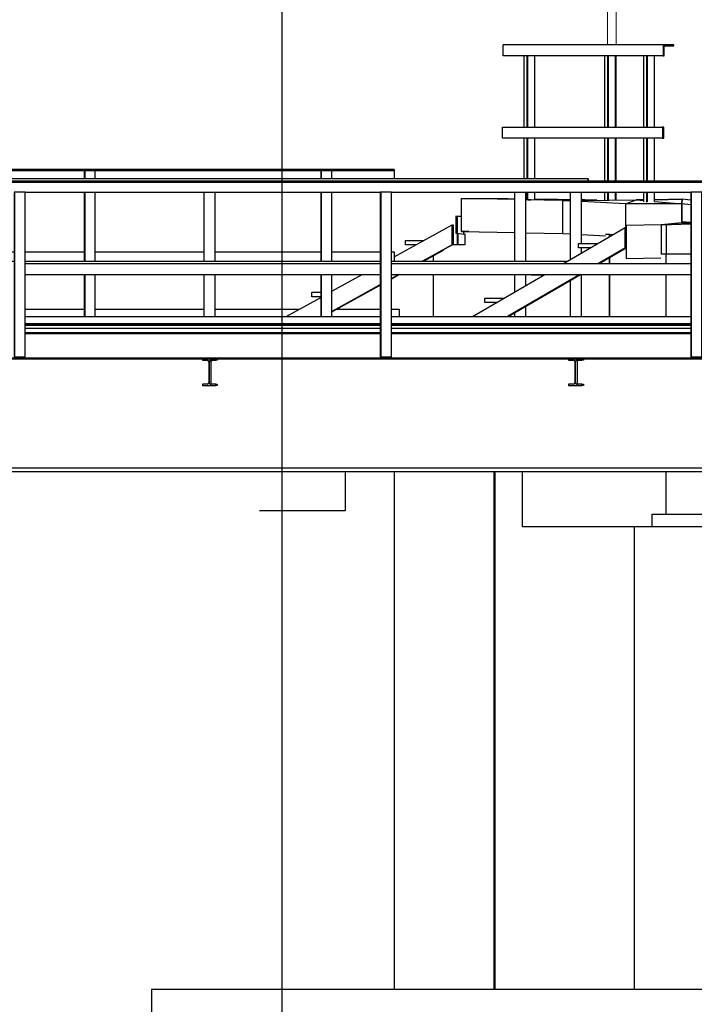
# Model space of a CAD drawing. Extents: x -805 to 3526, y -961 to 1039.
# Tile 106 of 256: x 283.84 to 288.45, y 31.98 to 38.7. Entities that reach past the tile are written whole.
import ezdxf

# ---------------------------------------------------------------- set-up
doc = ezdxf.new("R2010")
doc.units = 0
doc.linetypes.add('AUSGEZOGEN', pattern=[2, 1, 1])
doc.layers.get('0').update_dxf_attribs({"color": 251})
for name, color, linetype, lineweight in [('P-HP-Dorsten 2022 - Ansicht$0$IFCOUT_Oberbau_IFC_RVT-1-Schnitt 8$0$A-GENM', 13, 'Continuous', 9), ('P-HP-Dorsten 2022 - Ansicht$0$VE22-087 - Bf_Dorsten-Hervest ModellRevit2021_rvt-1-Schnitt 8$0$A-FLOR', 192, 'Continuous', 9), ('P-HP-Dorsten 2022 - Ansicht$0$VE22-087 - Bf_Dorsten-Hervest ModellRevit2021_rvt-1-Schnitt 8$0$A-FLOR-HRAL', 11, 'Continuous', 9), ('P-HP-Dorsten 2022 - Ansicht$0$VE22-087 - Bf_Dorsten-Hervest ModellRevit2021_rvt-1-Schnitt 8$0$A-GENM', 13, 'Continuous', 9), ('P-HP-Dorsten 2022 - Ansicht$0$VE22-087 - Bf_Dorsten-Hervest ModellRevit2021_rvt-1-Schnitt 8$0$A-WALL', 113, 'Continuous', 9), ('P-HP-Dorsten 2022 - Ansicht$0$VE22-087 - Bf_Dorsten-Hervest ModellRevit2021_rvt-1-Schnitt 8$0$S-BEAM', 12, 'Continuous', 9), ('P-HP-Dorsten 2022 - Ansicht$0$VE22-087 - Bf_Dorsten-Hervest ModellRevit2021_rvt-1-Schnitt 8$0$S-STRS', 31, 'Continuous', 9), ('TTK-B-Bestand', 252, 'Continuous', 35), ('TTK-P-Treppe oben', 12, 'Continuous', 25), ('TTK-P-Treppe unten', 12, 'Continuous', 25)]:
    doc.layers.add(name, color=color, linetype=linetype, lineweight=lineweight)
for name, color, linetype in [('TTK-P-Bahnsteig', 12, 'Continuous'), ('TTK-P-TEXT', 12, 'AUSGEZOGEN'), ('TTK-P-Verm-ProVI', 112, 'Continuous')]:
    doc.layers.add(name, color=color, linetype=linetype)
doc.styles.add('AKG DIN 6776', font='AKG_DIN67.TTF')
doc.dimstyles.new('TTK$6', dxfattribs={"dimtxt": 2.5, "dimasz": 2.5, "dimexe": 3.5, "dimexo": 0.1, "dimgap": 1, "dimtad": 1, "dimzin": 0, "dimtxsty": 'AKG DIN 6776', "dimblk": 'OBLIQUE', "dimcen": -0.09, "dimdle": 3, "dimse1": 1, "dimse2": 1, "dimclrd": 256, "dimclre": 256, "dimclrt": 256, "dimadec": 3, "dimazin": 0, "dimtfac": 1, "dimtofl": 0, "dimtmove": 0, "dimatfit": 3, "dimldrblk": 'OBLIQUE', "dimfxl": 7, "dimfxlon": 1, "dimtolj": 1, "dimtzin": 0, "dimlwd": -1, "dimlwe": -1, "dimarcsym": 0})

# ---------------------------------------------------------------- blocks, each defined once
blk = doc.blocks.new('*D549')
at = {"layer": 'DEFPOINTS', "color": 0}
for p in [(1594.653, 36.7397), (1594.3062, 36.5752), (8.2233, 0)]:
    blk.add_point(p, dxfattribs=at)
at = {"layer": 'TTK-B-Bestand', "insert": (1594.1093, 36.9835), "char_height": 0.25, "attachment_point": 5, "style": 'AKG DIN 6776'}
blk.add_mtext('\\A1;36,588', dxfattribs=at)
blk = doc.blocks.new('_OBLIQUE')
at = {"color": 0, "linetype": 'ByBlock'}
blk.add_line((-0.5, -0.5), (0.5, 0.5), dxfattribs=at)
blk = doc.blocks.new('*D548')
at = {"layer": 'DEFPOINTS', "color": 0}
for p in [(1585.5366, 36.7706), (1585.0459, 36.614), (-0.8681, 0.0309)]:
    blk.add_point(p, dxfattribs=at)
at = {"layer": 'TTK-B-Bestand', "insert": (1585.0178, 37.0144), "char_height": 0.25, "attachment_point": 5, "style": 'AKG DIN 6776'}
blk.add_mtext('\\A1;36,621', dxfattribs=at)
blk = doc.blocks.new('*D547')
at = {"layer": 'DEFPOINTS', "color": 0}
for p in [(1244.5951, 35.6713), (1244.1853, 35.5313), (0, 0)]:
    blk.add_point(p, dxfattribs=at)
at = {"layer": 'TTK-P-Treppe unten', "insert": (1244.1389, 35.9152), "char_height": 0.25, "attachment_point": 5, "style": 'AKG DIN 6776', "bg_fill": 3, "box_fill_scale": 1.1, "bg_fill_color": 256, "bg_fill_true_color": 13158600, "bg_fill_transparency": 0}
blk.add_mtext('\\A1;35,53', dxfattribs=at)
blk = doc.blocks.new('*D546')
at = {"layer": 'DEFPOINTS', "color": 0}
for p in [(1248.9571, 37.4519), (1249.0816, 37.3335), (0, 0)]:
    blk.add_point(p, dxfattribs=at)
at = {"layer": 'TTK-P-Treppe unten', "insert": (1249.4133, 37.6958), "char_height": 0.25, "attachment_point": 5, "style": 'AKG DIN 6776'}
blk.add_mtext('\\A1;37,33', dxfattribs=at)
blk = doc.blocks.new('*D545')
at = {"layer": 'DEFPOINTS', "color": 0}
for p in [(1259.6018, 37.4765), (1259.6991, 37.3874), (0.198, 0.0396)]:
    blk.add_point(p, dxfattribs=at)
at = {"layer": 'TTK-P-Treppe unten', "insert": (1259.1455, 37.7204), "char_height": 0.25, "attachment_point": 5, "style": 'AKG DIN 6776'}
blk.add_mtext('\\A1;37,35', dxfattribs=at)
blk = doc.blocks.new('*D543')
at = {"layer": 'DEFPOINTS', "color": 0}
for p in [(859.6449, 36.5698), (860.128, 36.5698), (-0.7156, 0.0247)]:
    blk.add_point(p, dxfattribs=at)
at = {"layer": 'TTK-P-TEXT', "insert": (860.5843, 36.8136), "char_height": 0.25, "attachment_point": 5, "style": 'AKG DIN 6776'}
blk.add_mtext('\\A1;36,55', dxfattribs=at)
blk = doc.blocks.new('*D541')
at = {"layer": 'DEFPOINTS', "color": 0}
for p in [(868.7985, 36.6417), (869.2816, 36.6417), (8.438, 0.0966)]:
    blk.add_point(p, dxfattribs=at)
at = {"layer": 'TTK-B-Bestand', "insert": (869.7378, 36.8855), "char_height": 0.25, "attachment_point": 5, "style": 'AKG DIN 6776'}
blk.add_mtext('\\A1;36,55', dxfattribs=at)
blk = doc.blocks.new('*D540')
at = {"layer": 'DEFPOINTS', "color": 0}
for p in [(1239.4124, 37.4656), (1239.2481, 37.3256), (-4.9372, 1.7943)]:
    blk.add_point(p, dxfattribs=at)
at = {"layer": 'TTK-P-Treppe unten', "insert": (1238.8681, 37.7095), "char_height": 0.25, "attachment_point": 5, "style": 'AKG DIN 6776', "bg_fill": 3, "box_fill_scale": 1.1, "bg_fill_color": 256, "bg_fill_true_color": 13158600, "bg_fill_transparency": 0}
blk.add_mtext('\\A1;37,329', dxfattribs=at)
blk = doc.blocks.new('*D539')
at = {"layer": 'DEFPOINTS', "color": 0}
for p in [(303.4751, 35.7451), (303.9213, 35.7444), (0, 0)]:
    blk.add_point(p, dxfattribs=at)
at = {"layer": 'TTK-P-Treppe oben', "insert": (304.3775, 35.9883), "char_height": 0.25, "attachment_point": 5, "style": 'AKG DIN 6776'}
blk.add_mtext('\\A1;35,75', dxfattribs=at)
blk = doc.blocks.new('*D538')
at = {"layer": 'DEFPOINTS', "color": 0}
for p in [(1076.6395, 36.011), (1076.7895, 35.997), (0, 0)]:
    blk.add_point(p, dxfattribs=at)
at = {"layer": 'TTK-P-Treppe oben', "insert": (1076.1833, 36.2548), "char_height": 0.25, "attachment_point": 5, "style": 'AKG DIN 6776'}
blk.add_mtext('\\A1;36,00', dxfattribs=at)
blk = doc.blocks.new('P-HP-Dorsten 2022 - Ansicht$0$VE22-087 - Bf_Dorsten-Hervest ModellRevit2021_rvt-1-Schnitt 8$0$Metall-Kasten_variabel - Kasten-14655593-Schnitt 8')
at = {"layer": 'P-HP-Dorsten 2022 - Ansicht$0$VE22-087 - Bf_Dorsten-Hervest ModellRevit2021_rvt-1-Schnitt 8$0$A-GENM', "color": 250, "lineweight": 25}
for p, q in [((-52035.5, 32080.3), (-45552, 32080.3)), ((-52035.5, 32080.3), (-52035.5, 30821.9)), ((-45552, 32080.3), (-45409.6, 32080.3)), ((-45552, 30850.9), (-45552, 32080.3)), ((-45409.6, 32080.3), (-45409.6, 30943.4))]:
    blk.add_line(p, q, dxfattribs=at)
blk = doc.blocks.new('P-HP-Dorsten 2022 - Ansicht$0$VE22-087 - Bf_Dorsten-Hervest ModellRevit2021_rvt-1-Schnitt 8$0$Geländer - Pfoster L Profil 75mm-V27-Schnitt 8')
at = {"layer": 'P-HP-Dorsten 2022 - Ansicht$0$VE22-087 - Bf_Dorsten-Hervest ModellRevit2021_rvt-1-Schnitt 8$0$A-FLOR-HRAL', "color": 250, "lineweight": 25}
for p, q in [((-49175.7, 37059.9), (-49175.7, 37520.3)), ((-49100.7, 37169.6), (-49100.7, 37520.3)), ((-49100.7, 37103.7), (-49100.7, 37139.6)), ((-49175.7, 36670.3), (-49175.7, 36917.5)), ((-49100.7, 36670.3), (-49100.7, 36957.8))]:
    blk.add_line(p, q, dxfattribs=at)
blk = doc.blocks.new('P-HP-Dorsten 2022 - Ansicht$0$VE22-087 - Bf_Dorsten-Hervest ModellRevit2021_rvt-1-Schnitt 8$0$Geländer - Pfoster L Profil 75mm-V28-Schnitt 8')
at = {"layer": 'P-HP-Dorsten 2022 - Ansicht$0$VE22-087 - Bf_Dorsten-Hervest ModellRevit2021_rvt-1-Schnitt 8$0$A-FLOR-HRAL', "color": 250, "lineweight": 25}
for p, q in [((-51675.6, 37047.8), (-51675.6, 37520.3)), ((-51600.6, 37047.8), (-51600.6, 37520.3)), ((-51675.6, 36670.3), (-51675.6, 36957.8)), ((-51600.6, 36670.3), (-51600.6, 36957.8))]:
    blk.add_line(p, q, dxfattribs=at)
blk = doc.blocks.new('P-HP-Dorsten 2022 - Ansicht$0$VE22-087 - Bf_Dorsten-Hervest ModellRevit2021_rvt-1-Schnitt 8$0$Geländer - Pfoster L Profil 75mm-V29-Schnitt 8')
at = {"layer": 'P-HP-Dorsten 2022 - Ansicht$0$VE22-087 - Bf_Dorsten-Hervest ModellRevit2021_rvt-1-Schnitt 8$0$A-FLOR-HRAL', "color": 250, "lineweight": 25}
for p, q in [((-49555.7, 37047.8), (-49555.7, 37520.3)), ((-49480.7, 37047.8), (-49480.7, 37520.3)), ((-49555.7, 36838.3), (-49555.7, 36957.8)), ((-49480.7, 36882), (-49480.7, 36957.8)), ((-49480.7, 36670.3), (-49480.7, 36739.6)), ((-49555.7, 36670.3), (-49555.7, 36695.9))]:
    blk.add_line(p, q, dxfattribs=at)
blk = doc.blocks.new('P-HP-Dorsten 2022 - Ansicht$0$VE22-087 - Bf_Dorsten-Hervest ModellRevit2021_rvt-1-Schnitt 8$0$Geländer - Geländer-14605463-Schnitt 8')
at = {"layer": 'P-HP-Dorsten 2022 - Ansicht$0$VE22-087 - Bf_Dorsten-Hervest ModellRevit2021_rvt-1-Schnitt 8$0$A-FLOR-HRAL', "color": 250, "lineweight": 25}
for p, q in [((-49055.7, 37610.3), (-57509.7, 37610.3)), ((-49055.1, 37610.3), (-49055.7, 37610.3)), ((-49055.7, 37610.3), (-49055.7, 37595.3)), ((-49055.7, 37595.3), (-49055.7, 37603.3)), ((-49055.7, 37603.3), (-49055.1, 37603.3)), ((-49055.1, 37603.3), (-49055.1, 37610.3)), ((-57509.7, 37047.8), (-57473.7, 37047.8)), ((-57398.3, 37047.8), (-55473.8, 37047.8)), ((-55398.3, 37047.8), (-52973.9, 37047.8)), ((-52898.4, 37047.8), (-50473.9, 37047.8)), ((-50398.4, 37047.8), (-49196.5, 37047.8))]:
    blk.add_line(p, q, dxfattribs=at)
for name, p in [('P-HP-Dorsten 2022 - Ansicht$0$VE22-087 - Bf_Dorsten-Hervest ModellRevit2021_rvt-1-Schnitt 8$0$Geländer - Pfoster L Profil 75mm-V28-Schnitt 8', (-4999.8, 0)), ('P-HP-Dorsten 2022 - Ansicht$0$VE22-087 - Bf_Dorsten-Hervest ModellRevit2021_rvt-1-Schnitt 8$0$Geländer - Pfoster L Profil 75mm-V28-Schnitt 8', (-2499.9, 0)), ('P-HP-Dorsten 2022 - Ansicht$0$VE22-087 - Bf_Dorsten-Hervest ModellRevit2021_rvt-1-Schnitt 8$0$Geländer - Pfoster L Profil 75mm-V28-Schnitt 8', (0, 0)), ('P-HP-Dorsten 2022 - Ansicht$0$VE22-087 - Bf_Dorsten-Hervest ModellRevit2021_rvt-1-Schnitt 8$0$Geländer - Pfoster L Profil 75mm-V29-Schnitt 8', (0, 0)), ('P-HP-Dorsten 2022 - Ansicht$0$VE22-087 - Bf_Dorsten-Hervest ModellRevit2021_rvt-1-Schnitt 8$0$Geländer - Pfoster L Profil 75mm-V27-Schnitt 8', (0, 0))]:
    blk.add_blockref(name, p)
blk = doc.blocks.new('P-HP-Dorsten 2022 - Ansicht$0$VE22-087 - Bf_Dorsten-Hervest ModellRevit2021_rvt-1-Schnitt 8$0$Geländer - Pfoster L Profil 75mm-14640132-Schnitt 8')
at = {"layer": 'P-HP-Dorsten 2022 - Ansicht$0$VE22-087 - Bf_Dorsten-Hervest ModellRevit2021_rvt-1-Schnitt 8$0$A-FLOR-HRAL', "color": 250, "lineweight": 25}
for p, q in [((-52490.2, 37675.3), (-52495.2, 37675.3)), ((-52495.2, 37675.3), (-52495.2, 37610.3)), ((-52490.2, 37610.3), (-52490.2, 37675.3)), ((-52489.9, 37610.3), (-52489.9, 37668.3)), ((-52419.9, 37610.3), (-52419.9, 37668.3)), ((-52495.2, 37520.3), (-52495.2, 37047.8)), ((-52490.2, 37047.8), (-52490.2, 37520.3)), ((-52489.9, 37047.8), (-52489.9, 37520.3)), ((-52419.9, 37047.8), (-52419.9, 37520.3)), ((-52495.2, 36957.8), (-52495.2, 36670.3)), ((-52490.2, 36670.3), (-52490.2, 36957.8)), ((-52489.9, 36670.3), (-52489.9, 36957.8)), ((-52419.9, 36670.3), (-52419.9, 36957.8))]:
    blk.add_line(p, q, dxfattribs=at)
blk = doc.blocks.new('P-HP-Dorsten 2022 - Ansicht$0$VE22-087 - Bf_Dorsten-Hervest ModellRevit2021_rvt-1-Schnitt 8$0$Geländer - Pfoster L Profil 75mm-V30-Schnitt 8')
at = {"layer": 'P-HP-Dorsten 2022 - Ansicht$0$VE22-087 - Bf_Dorsten-Hervest ModellRevit2021_rvt-1-Schnitt 8$0$A-FLOR-HRAL', "color": 250, "lineweight": 25}
for p, q in [((-57490.1, 37675.3), (-57495.1, 37675.3)), ((-57495.1, 37675.3), (-57495.1, 37610.3)), ((-57490.1, 37610.3), (-57490.1, 37675.3)), ((-57489.8, 37610.3), (-57489.8, 37668.3)), ((-57419.8, 37610.3), (-57419.8, 37668.3)), ((-57495.1, 37520.3), (-57495.1, 37047.8)), ((-57490.1, 37047.8), (-57490.1, 37520.3)), ((-57489.8, 37047.8), (-57489.8, 37520.3)), ((-57495.1, 36957.8), (-57495.1, 36670.3)), ((-57490.1, 36670.3), (-57490.1, 36957.8)), ((-57489.8, 36670.3), (-57489.8, 36957.8))]:
    blk.add_line(p, q, dxfattribs=at)
blk = doc.blocks.new('P-HP-Dorsten 2022 - Ansicht$0$VE22-087 - Bf_Dorsten-Hervest ModellRevit2021_rvt-1-Schnitt 8$0$Geländer - Geländer-14605633-Schnitt 8')
at = {"layer": 'P-HP-Dorsten 2022 - Ansicht$0$VE22-087 - Bf_Dorsten-Hervest ModellRevit2021_rvt-1-Schnitt 8$0$A-FLOR-HRAL', "color": 250, "lineweight": 25}
for p, q in [((-57495.1, 37675.3), (-57509.7, 37675.3)), ((-57509.7, 37668.3), (-57495.1, 37668.3)), ((-54995.2, 37675.3), (-57490.1, 37675.3)), ((-57490.1, 37668.3), (-54995.2, 37668.3)), ((-52495.2, 37675.3), (-54990.2, 37675.3)), ((-54990.2, 37668.3), (-52495.2, 37668.3)), ((-50880.2, 37675.3), (-52490.2, 37675.3)), ((-52490.2, 37668.3), (-50880.2, 37668.3)), ((-50380.2, 37675.3), (-50875.2, 37675.3)), ((-50875.2, 37668.3), (-50380.2, 37668.3)), ((-50380.2, 37675.3), (-50380.2, 37668.3)), ((-50379.9, 37675.3), (-50380.2, 37675.3)), ((-50380.2, 37668.3), (-50379.9, 37668.3)), ((-50379.9, 37668.3), (-50379.9, 37675.3)), ((-50379.9, 37668.3), (-50379.9, 37610.3)), ((-57509.7, 37112.8), (-57495.1, 37112.8)), ((-57398.3, 37112.8), (-56675.4, 37112.8)), ((-56600.5, 37112.8), (-55473.8, 37112.8)), ((-55398.3, 37112.8), (-54995.2, 37112.8)), ((-54919.9, 37112.8), (-54175.5, 37112.8)), ((-54100.5, 37112.8), (-52973.9, 37112.8)), ((-52898.4, 37112.8), (-52495.2, 37112.8)), ((-52419.9, 37112.8), (-51675.6, 37112.8)), ((-51600.6, 37112.8), (-50880.2, 37112.8)), ((-50804.9, 37112.8), (-50473.9, 37112.8)), ((-50398.4, 37112.8), (-50379.9, 37112.8)), ((-50379.8, 37112.8), (-50379.9, 37112.8)), ((-50379.9, 37112.8), (-50379.9, 37047.8))]:
    blk.add_line(p, q, dxfattribs=at)
for name, p in [('P-HP-Dorsten 2022 - Ansicht$0$VE22-087 - Bf_Dorsten-Hervest ModellRevit2021_rvt-1-Schnitt 8$0$Geländer - Pfoster L Profil 75mm-V30-Schnitt 8', (0, 0)), ('P-HP-Dorsten 2022 - Ansicht$0$VE22-087 - Bf_Dorsten-Hervest ModellRevit2021_rvt-1-Schnitt 8$0$Geländer - Pfoster L Profil 75mm-14640132-Schnitt 8', (-2500, 0)), ('P-HP-Dorsten 2022 - Ansicht$0$VE22-087 - Bf_Dorsten-Hervest ModellRevit2021_rvt-1-Schnitt 8$0$Geländer - Pfoster L Profil 75mm-14640132-Schnitt 8', (0, 0)), ('P-HP-Dorsten 2022 - Ansicht$0$VE22-087 - Bf_Dorsten-Hervest ModellRevit2021_rvt-1-Schnitt 8$0$Geländer - Pfoster L Profil 75mm-14640132-Schnitt 8', (1615, 0))]:
    blk.add_blockref(name, p)
blk = doc.blocks.new('P-HP-Dorsten 2022 - Ansicht$0$VE22-087 - Bf_Dorsten-Hervest ModellRevit2021_rvt-1-Schnitt 8$0$IPEv Träger - IPEv 1000-14633589-Schnitt 8')
at = {"layer": 'P-HP-Dorsten 2022 - Ansicht$0$VE22-087 - Bf_Dorsten-Hervest ModellRevit2021_rvt-1-Schnitt 8$0$S-BEAM', "color": 250, "lineweight": 25}
for p, q in [((-50473.9, 36610.5), (-52898.4, 36610.5)), ((-48354, 36610.5), (-50398.4, 36610.5)), ((-57509.7, 35638.5), (-47888.8, 35638.5)), ((-47888.8, 35610.5), (-57509.7, 35610.5))]:
    blk.add_line(p, q, dxfattribs=at)
blk = doc.blocks.new('P-HP-Dorsten 2022 - Ansicht$0$VE22-087 - Bf_Dorsten-Hervest ModellRevit2021_rvt-1-Schnitt 8$0$IPE Träger - IPE 180-14636197-Schnitt 8')
at = {"layer": 'P-HP-Dorsten 2022 - Ansicht$0$VE22-087 - Bf_Dorsten-Hervest ModellRevit2021_rvt-1-Schnitt 8$0$S-BEAM', "color": 250, "lineweight": 25}
for p, q in [((-50473.9, 36552.4), (-52898.4, 36552.4)), ((-48354, 36552.4), (-50398.4, 36552.4)), ((-57509.7, 36388.4), (-47897.6, 36388.4)), ((-51688.6, 36380.4), (-54091.7, 36380.4)), ((-49188.8, 36380.4), (-51596.8, 36380.4)), ((-47897.6, 36380.4), (-49097, 36380.4))]:
    blk.add_line(p, q, dxfattribs=at)
blk = doc.blocks.new('P-HP-Dorsten 2022 - Ansicht$0$VE22-087 - Bf_Dorsten-Hervest ModellRevit2021_rvt-1-Schnitt 8$0$Geländer - Pfoster L Profil 75mm-V55-Schnitt 8')
at = {"layer": 'P-HP-Dorsten 2022 - Ansicht$0$VE22-087 - Bf_Dorsten-Hervest ModellRevit2021_rvt-1-Schnitt 8$0$A-FLOR-HRAL', "color": 250, "lineweight": 25}
for p, q in [((-47969, 37520.3), (-47974, 37520.3)), ((-47974, 37520.3), (-47974, 36395.3)), ((-47968.5, 37520.3), (-47969, 37520.3)), ((-47969, 36395.3), (-47969, 37520.3)), ((-47898.5, 37520.3), (-47968.5, 37520.3)), ((-47968.5, 36395.3), (-47968.5, 37520.3)), ((-47898.5, 37520.3), (-47898.5, 37520.3)), ((-47898.5, 36395.3), (-47898.5, 37520.3)), ((-47974, 36395.3), (-47969, 36395.3)), ((-47969, 36395.3), (-47968.5, 36395.3)), ((-47968.5, 36395.3), (-47898.5, 36395.3)), ((-47898.5, 36395.3), (-47898.5, 36395.3))]:
    blk.add_line(p, q, dxfattribs=at)
blk = doc.blocks.new('P-HP-Dorsten 2022 - Ansicht$0$VE22-087 - Bf_Dorsten-Hervest ModellRevit2021_rvt-1-Schnitt 8$0$Geländer - Geländer-14735908-Schnitt 8')
at = {"layer": 'P-HP-Dorsten 2022 - Ansicht$0$VE22-087 - Bf_Dorsten-Hervest ModellRevit2021_rvt-1-Schnitt 8$0$A-FLOR-HRAL', "color": 250, "lineweight": 25}
for p, q in [((-47853.9, 37595.3), (-57509.7, 37595.3)), ((-57509.7, 37588.3), (-47853.9, 37588.3)), ((-52898.4, 37520.3), (-50473.9, 37520.3)), ((-50398.4, 37520.3), (-48354, 37520.3)), ((-52898.4, 37032.8), (-50473.9, 37032.8)), ((-50398.4, 37032.8), (-48354, 37032.8)), ((-52898.4, 36957.8), (-50473.9, 36957.8)), ((-50398.4, 36957.8), (-48354, 36957.8))]:
    blk.add_line(p, q, dxfattribs=at)
for p in [(-4999.9, 0), (-2499.9, 0), (-380, 0)]:
    blk.add_blockref('P-HP-Dorsten 2022 - Ansicht$0$VE22-087 - Bf_Dorsten-Hervest ModellRevit2021_rvt-1-Schnitt 8$0$Geländer - Pfoster L Profil 75mm-V55-Schnitt 8', p)

msp = doc.modelspace()

# ---------------------------------------------------------------- linework, layer by layer
at = {"layer": 'P-HP-Dorsten 2022 - Ansicht$0$IFCOUT_Oberbau_IFC_RVT-1-Schnitt 8$0$A-GENM', "color": 251, "lineweight": 5}
for p, q in [((284.2836, 36.6713), (283.8804, 36.672)), ((284.8064, 36.6703), (284.3589, 36.6711)), ((286.3049, 36.6153), (283.8804, 36.6193)), ((287.7422, 36.613), (286.3804, 36.6152)), ((287.7422, 36.613), (286.7625, 36.6105)), ((287.7422, 36.613), (287.7422, 36.6105)), ((288.4248, 36.6119), (287.7422, 36.613)), ((287.7426, 36.613), (287.7422, 36.613))]:
    msp.add_line(p, q, dxfattribs=at)
at = {"layer": 'P-HP-Dorsten 2022 - Ansicht$0$VE22-087 - Bf_Dorsten-Hervest ModellRevit2021_rvt-1-Schnitt 8$0$A-FLOR', "color": 251, "lineweight": 25}
for p, q in [((286.86, 37.2523), (286.86, 37.4773)), ((286.86, 37.4773), (287.13, 37.4773)), ((287.2231, 37.4695), (286.86, 37.4773)), ((287.2231, 37.4726), (287.13, 37.4773)), ((287.13, 37.4773), (287.2231, 37.4753)), ((287.13, 37.4773), (287.2231, 37.4726)), ((287.5499, 37.4624), (287.2981, 37.4679)), ((287.3325, 37.4671), (287.3133, 37.4681)), ((287.3133, 37.4681), (287.3325, 37.4671)), ((287.3605, 37.4725), (287.4345, 37.4709)), ((287.6031, 37.4682), (287.4345, 37.4709)), ((287.4627, 37.4643), (287.4345, 37.4709)), ((287.5499, 37.4624), (287.6031, 37.4629)), ((287.5499, 37.4624), (287.5499, 37.2374)), ((287.6031, 37.4596), (287.5499, 37.4624)), ((287.6031, 37.4634), (287.5791, 37.4627)), ((287.5791, 37.4627), (287.6031, 37.4634)), ((287.7019, 37.4666), (287.6781, 37.467)), ((287.6781, 37.4635), (288.0524, 37.4667)), ((287.7019, 37.4666), (287.6781, 37.4659)), ((287.6781, 37.4659), (287.7019, 37.4666)), ((287.9799, 37.4396), (287.6781, 37.4556)), ((287.7101, 37.4638), (287.7019, 37.4666)), ((287.7829, 37.4644), (287.7019, 37.4666)), ((287.7019, 37.4666), (287.7101, 37.4638)), ((287.9799, 37.4396), (288.0524, 37.4667)), ((287.9799, 37.4396), (287.9799, 37.2766)), ((288.3627, 37.4396), (287.9799, 37.4396)), ((288.1037, 37.4674), (288.0524, 37.4667)), ((288.0524, 37.4667), (288.1037, 37.4674)), ((288.0524, 37.4667), (288.1037, 37.4622)), ((288.367, 37.4711), (288.1772, 37.4684)), ((288.1772, 37.4684), (288.367, 37.4711)), ((288.1772, 37.4558), (288.3628, 37.4396)), ((288.3627, 37.4396), (288.3627, 37.3096)), ((288.3628, 37.4396), (288.3627, 37.4396)), ((288.3628, 37.4396), (288.367, 37.4711)), ((288.367, 37.4711), (288.3628, 37.4396)), ((288.3628, 37.3196), (288.3628, 37.4396)), ((288.4248, 37.4343), (288.3628, 37.4396)), ((288.4248, 37.465), (288.367, 37.4711)), ((288.4248, 37.4648), (288.367, 37.4711)), ((286.8217, 37.3553), (286.86, 37.3574)), ((286.8217, 37.3553), (286.8217, 37.2403)), ((286.8324, 37.3544), (286.8217, 37.3553)), ((286.8324, 37.3544), (286.86, 37.3565)), ((286.8324, 37.2394), (286.8324, 37.3544)), ((286.86, 37.3507), (286.8324, 37.3544)), ((288.3627, 37.3097), (288.2226, 37.2974)), ((288.2226, 37.2974), (288.4248, 37.3031)), ((288.4248, 37.3027), (288.2569, 37.2974)), ((288.3627, 37.3097), (288.4248, 37.3106)), ((288.4248, 37.3073), (288.3627, 37.3097)), ((288.4248, 37.3081), (288.3627, 37.3097)), ((288.3627, 37.3097), (288.4248, 37.3073)), ((288.3628, 37.3196), (288.4248, 37.3143)), ((288.367, 37.3192), (288.367, 37.3097)), ((286.8217, 37.2403), (286.8324, 37.2394)), ((286.8324, 37.2394), (286.8737, 37.2339)), ((286.86, 37.2523), (287.2231, 37.2445)), ((286.9094, 37.2509), (286.86, 37.2523)), ((286.8737, 37.252), (286.8737, 37.2339)), ((287.2981, 37.2429), (287.5499, 37.2374)), ((287.5499, 37.2374), (287.5461, 37.2373)), ((287.5499, 37.2374), (287.6031, 37.2346)), ((288.2226, 37.2974), (287.9826, 37.2925)), ((287.9826, 37.2925), (287.9826, 37.0675)), ((288.2226, 37.2974), (288.2226, 37.0964)), ((288.2569, 37.2974), (288.2226, 37.2974)), ((288.2569, 37.2974), (288.2569, 37.0964)), ((286.8737, 37.2339), (286.8829, 37.2347)), ((286.8737, 37.2339), (286.883, 37.2347)), ((287.6781, 37.2306), (287.842, 37.2219)), ((287.9826, 37.0675), (288.2201, 37.0723)), ((283.8804, 36.7203), (284.2836, 36.7203)), ((284.3589, 36.7203), (285.1032, 36.7203)), ((285.1782, 36.7203), (285.7519, 36.7203)), ((286.0061, 36.7203), (286.3049, 36.7203)), ((286.3804, 36.7203), (286.4344, 36.7203)), ((286.4344, 36.7203), (286.4344, 36.6703)), ((283.8804, 36.6703), (286.3049, 36.6703)), ((286.3804, 36.6703), (288.4248, 36.6703)), ((286.3049, 36.6203), (283.8804, 36.6203)), ((283.8804, 36.5903), (286.3049, 36.5903)), ((288.4248, 36.6203), (286.3804, 36.6203)), ((286.3804, 36.5903), (288.4248, 36.5903)), ((286.3049, 36.5603), (283.8804, 36.5603)), ((288.4248, 36.5603), (286.3804, 36.5603))]:
    msp.add_line(p, q, dxfattribs=at)
at = {"layer": 'P-HP-Dorsten 2022 - Ansicht$0$VE22-087 - Bf_Dorsten-Hervest ModellRevit2021_rvt-1-Schnitt 8$0$A-FLOR-HRAL', "color": 251, "lineweight": 25}
for p, q in [((287.1444, 38.4503), (287.1444, 38.5253)), ((288.2367, 38.5253), (287.1444, 38.5253)), ((288.3088, 38.5253), (288.2367, 38.5253)), ((288.2367, 38.5253), (288.2367, 38.4503)), ((288.2435, 38.4503), (288.2435, 38.5183)), ((288.2435, 38.5183), (288.3088, 38.5183)), ((288.3088, 38.5183), (288.3088, 38.5253)), ((288.2367, 38.4503), (287.1444, 38.4503)), ((287.287, 37.9628), (287.287, 38.4503)), ((287.3077, 37.9628), (287.3077, 38.4503)), ((287.3125, 37.9628), (287.3125, 38.4503)), ((287.3605, 37.9628), (287.3605, 38.4503)), ((287.8383, 37.9628), (287.8383, 38.4503)), ((287.8589, 37.9628), (287.8589, 38.4503)), ((287.8637, 37.9628), (287.8637, 38.4503)), ((287.9117, 37.9628), (287.9117, 38.4503)), ((288.1037, 37.9628), (288.1037, 38.4503)), ((288.1244, 37.9628), (288.1244, 38.4503)), ((288.1292, 37.9628), (288.1292, 38.4503)), ((288.1772, 37.9628), (288.1772, 38.4503)), ((288.2367, 38.4503), (288.2435, 38.4503)), ((287.1396, 37.8878), (287.1396, 37.9628)), ((287.1396, 37.9628), (288.2319, 37.9628)), ((288.2319, 37.9628), (288.2319, 37.8878)), ((288.2416, 37.9628), (288.2319, 37.9628)), ((288.2416, 37.8878), (288.2416, 37.9628)), ((288.2319, 37.8878), (287.1396, 37.8878)), ((287.287, 37.6103), (287.287, 37.8878)), ((287.3077, 37.6103), (287.3077, 37.8878)), ((287.3125, 37.6103), (287.3125, 37.8878)), ((287.3605, 37.6103), (287.3605, 37.8878)), ((287.8383, 37.5953), (287.8383, 37.8878)), ((287.8589, 37.5953), (287.8589, 37.8878)), ((287.8637, 37.5953), (287.8637, 37.8878)), ((287.9117, 37.5953), (287.9117, 37.8878)), ((288.1037, 37.5953), (288.1037, 37.8878)), ((288.1244, 37.5953), (288.1244, 37.8878)), ((288.1292, 37.5953), (288.1292, 37.8878)), ((288.1772, 37.5953), (288.1772, 37.8878)), ((288.2319, 37.8878), (288.2416, 37.8878)), ((287.3077, 37.4677), (287.3077, 37.5203)), ((287.3125, 37.4676), (287.3125, 37.5203)), ((287.3605, 37.4672), (287.3605, 37.5203)), ((287.8383, 37.4649), (287.8383, 37.5203)), ((287.8589, 37.4651), (287.8589, 37.5203)), ((287.8637, 37.4651), (287.8637, 37.5203)), ((287.9117, 37.4655), (287.9117, 37.5203)), ((288.1037, 37.4548), (288.1037, 37.5203)), ((288.1244, 37.4526), (288.1244, 37.5203)), ((288.1292, 37.4527), (288.1292, 37.5203)), ((288.1772, 37.4551), (288.1772, 37.5203))]:
    msp.add_line(p, q, dxfattribs=at)
at = {"layer": 'P-HP-Dorsten 2022 - Ansicht$0$VE22-087 - Bf_Dorsten-Hervest ModellRevit2021_rvt-1-Schnitt 8$0$A-GENM', "color": 251}
for p, q in [((287.8554, 39.7639), (287.8554, 38.5253)), ((287.9154, 38.5253), (287.9154, 39.7639)), ((287.9154, 37.9628), (287.9154, 38.4503)), ((287.9154, 37.5953), (287.9154, 37.8878)), ((287.9154, 37.4655), (287.9154, 37.5203))]:
    msp.add_line(p, q, dxfattribs=at)
at = {"layer": 'P-HP-Dorsten 2022 - Ansicht$0$VE22-087 - Bf_Dorsten-Hervest ModellRevit2021_rvt-1-Schnitt 8$0$A-WALL', "color": 251, "lineweight": 25}
for p, q in [((286.8325, 37.1596), (286.8325, 37.2394)), ((286.8346, 37.2391), (286.8346, 37.1596)), ((286.8814, 37.2346), (286.8814, 37.1596)), ((287.8707, 37.2307), (287.842, 37.2319)), ((287.8898, 37.2293), (287.8707, 37.2308)), ((287.8707, 37.2308), (287.8707, 37.2161)), ((287.8723, 37.2308), (287.8707, 37.2308)), ((287.8707, 37.2161), (287.8707, 37.2307)), ((286.8814, 37.1596), (286.7989, 37.1596)), ((286.6654, 37.0843), (286.6654, 37.0478)), ((287.8707, 37.0328), (287.8707, 37.0737)), ((287.8707, 37.0737), (287.8707, 37.0328)), ((288.254, 37.0964), (288.2201, 37.0964)), ((288.4248, 37.0964), (288.254, 37.0964)), ((288.254, 37.0964), (288.254, 37.0328)), ((286.6654, 36.9578), (286.6654, 36.6703)), ((287.8707, 36.6703), (287.8707, 36.9578)), ((287.8707, 36.9578), (287.8707, 36.6703)), ((288.254, 36.9578), (288.254, 36.6703))]:
    msp.add_line(p, q, dxfattribs=at)
at = {"layer": 'P-HP-Dorsten 2022 - Ansicht$0$VE22-087 - Bf_Dorsten-Hervest ModellRevit2021_rvt-1-Schnitt 8$0$S-BEAM', "color": 251, "lineweight": 25}
for p, q in [((288.4248, 36.6153), (286.3804, 36.6153)), ((285.1812, 36.3804), (285.0902, 36.3804)), ((285.0902, 36.3804), (285.0902, 36.3724)), ((285.0902, 36.3724), (285.124, 36.3724)), ((285.133, 36.3634), (285.133, 36.2174)), ((285.1383, 36.2174), (285.1383, 36.3634)), ((285.1473, 36.3724), (285.1812, 36.3724)), ((285.1489, 36.3634), (285.1489, 36.2174)), ((285.1812, 36.3724), (285.1812, 36.3804)), ((285.182, 36.3804), (285.1812, 36.3804)), ((285.1918, 36.3724), (285.1812, 36.3724)), ((285.1918, 36.3804), (285.1918, 36.3724)), ((287.681, 36.3804), (287.59, 36.3804)), ((287.59, 36.3804), (287.59, 36.3724)), ((287.59, 36.3724), (287.6238, 36.3724)), ((287.6328, 36.3634), (287.6328, 36.2174)), ((287.6381, 36.2174), (287.6381, 36.3634)), ((287.6471, 36.3724), (287.681, 36.3724)), ((287.6487, 36.3634), (287.6487, 36.2174)), ((287.681, 36.3724), (287.681, 36.3804)), ((287.6818, 36.3804), (287.681, 36.3804)), ((287.6916, 36.3724), (287.681, 36.3724)), ((287.6916, 36.3804), (287.6916, 36.3724)), ((285.124, 36.2084), (285.0902, 36.2084)), ((285.0902, 36.2084), (285.0902, 36.2004)), ((285.0902, 36.2004), (285.1812, 36.2004)), ((285.1812, 36.2084), (285.1473, 36.2084)), ((285.1812, 36.2004), (285.1812, 36.2084)), ((285.1812, 36.2084), (285.1918, 36.2084)), ((285.1918, 36.2004), (285.1812, 36.2004)), ((285.1918, 36.2084), (285.1918, 36.2004)), ((287.6238, 36.2084), (287.59, 36.2084)), ((287.59, 36.2084), (287.59, 36.2004)), ((287.59, 36.2004), (287.681, 36.2004)), ((287.681, 36.2084), (287.6471, 36.2084)), ((287.681, 36.2004), (287.681, 36.2084)), ((287.681, 36.2084), (287.6916, 36.2084)), ((287.6916, 36.2004), (287.681, 36.2004)), ((287.6916, 36.2084), (287.6916, 36.2004))]:
    msp.add_line(p, q, dxfattribs=at)
for centre, start_param, end_param in [((285.124, 36.3634), 4.712389, 6.283185), ((285.1473, 36.3634), 0, 1.570796), ((285.1579, 36.3634), 0, 1.570796), ((287.6238, 36.3634), 4.712389, 6.283185), ((287.6471, 36.3634), 0, 1.570796), ((287.6577, 36.3634), 0, 1.570796), ((285.124, 36.2174), 3.141593, 4.712389), ((285.1473, 36.2174), 1.570796, 3.141593), ((285.1579, 36.2174), 1.570796, 3.141593), ((287.6238, 36.2174), 3.141593, 4.712389), ((287.6471, 36.2174), 1.570796, 3.141593), ((287.6577, 36.2174), 1.570796, 3.141593)]:
    msp.add_ellipse(centre, major_axis=(0, 0.009), ratio=0.999975, start_param=start_param, end_param=end_param, dxfattribs=at)
at = {"layer": 'P-HP-Dorsten 2022 - Ansicht$0$VE22-087 - Bf_Dorsten-Hervest ModellRevit2021_rvt-1-Schnitt 8$0$S-STRS', "color": 251, "lineweight": 25}
for p, q in [((286.3989, 37.0776), (286.7957, 37.2966)), ((286.7957, 37.1596), (286.7957, 37.2966)), ((286.7957, 37.2966), (286.7962, 37.2966)), ((286.7962, 37.2966), (286.7962, 37.1596)), ((286.7962, 37.2939), (286.8012, 37.2966)), ((286.8012, 37.1596), (286.8012, 37.2966)), ((286.8012, 37.2966), (286.8017, 37.2966)), ((286.8017, 37.2966), (286.8017, 37.1596)), ((287.5566, 37.0328), (287.9778, 37.2785)), ((287.9778, 37.1396), (287.9778, 37.2785)), ((287.9778, 37.2785), (287.9783, 37.2785)), ((287.9783, 37.2785), (287.9783, 37.1396)), ((287.9783, 37.2756), (287.9826, 37.2781)), ((286.4762, 37.1896), (286.6018, 37.1896)), ((286.4762, 37.1596), (286.4762, 37.1896)), ((286.7962, 37.1896), (286.8012, 37.1896)), ((286.7962, 37.1596), (286.7962, 37.1896)), ((286.8012, 37.1896), (286.8012, 37.1596)), ((287.6583, 37.1696), (287.791, 37.1696)), ((287.6583, 37.1396), (287.6583, 37.1696)), ((287.9783, 37.1696), (287.9826, 37.1696)), ((287.9783, 37.1396), (287.9783, 37.1696)), ((286.5474, 37.1596), (286.4762, 37.1596)), ((286.5933, 37.0478), (286.7957, 37.1596)), ((286.7962, 37.1596), (286.5938, 37.0478)), ((286.5988, 37.0478), (286.7374, 37.1243)), ((286.7238, 37.1166), (286.5993, 37.0478)), ((286.7957, 37.1596), (286.7962, 37.1596)), ((286.7989, 37.1596), (286.7962, 37.1596)), ((287.7391, 37.1396), (287.6583, 37.1396)), ((287.7948, 37.0328), (287.9778, 37.1396)), ((287.9783, 37.1396), (287.7953, 37.0328)), ((287.8002, 37.0328), (287.9826, 37.1392)), ((287.9826, 37.1389), (287.8007, 37.0328)), ((287.9778, 37.1396), (287.9783, 37.1396)), ((287.9826, 37.1396), (287.9783, 37.1396)), ((285.9739, 36.8429), (286.182, 36.9578)), ((286.3804, 36.9303), (286.4303, 36.9578)), ((286.4308, 36.9578), (286.3804, 36.93)), ((286.3804, 36.9272), (286.4358, 36.9578)), ((286.4363, 36.9578), (286.3804, 36.927)), ((286.9352, 36.6703), (287.428, 36.9578)), ((287.1734, 36.6703), (287.6662, 36.9578)), ((287.6667, 36.9578), (287.1739, 36.6703)), ((287.1788, 36.6703), (287.6717, 36.9578)), ((287.6722, 36.9578), (287.1793, 36.6703)), ((287.3383, 36.9529), (287.3383, 36.9578)), ((287.4196, 36.9529), (287.3383, 36.9529)), ((287.6632, 36.9529), (287.6583, 36.9529)), ((287.6632, 36.9558), (287.6632, 36.9529)), ((285.8363, 36.8362), (285.8986, 36.8362)), ((285.8363, 36.8062), (285.8363, 36.8362)), ((285.9739, 36.7058), (286.3049, 36.8886)), ((286.3049, 36.8883), (285.9739, 36.7056)), ((285.9739, 36.7028), (286.3049, 36.8856)), ((286.3049, 36.8853), (285.9739, 36.7025)), ((285.6613, 36.6703), (285.8986, 36.8013)), ((285.8986, 36.8062), (285.8363, 36.8062)), ((286.1612, 36.8062), (286.1562, 36.8062)), ((286.1612, 36.809), (286.1612, 36.8062)), ((287.0183, 36.7962), (287.1511, 36.7962)), ((287.0183, 36.7662), (287.0183, 36.7962)), ((287.0996, 36.7662), (287.0183, 36.7662)), ((287.3433, 36.7662), (287.3383, 36.7662)), ((287.3433, 36.7691), (287.3433, 36.7662))]:
    msp.add_line(p, q, dxfattribs=at)

# ---------------------------------------------------------------- block references
at = {"layer": 'P-HP-Dorsten 2022 - Ansicht$0$VE22-087 - Bf_Dorsten-Hervest ModellRevit2021_rvt-1-Schnitt 8$0$A-FLOR-HRAL', "color": 251, "lineweight": 25, "xscale": 0.001, "yscale": 0.001, "zscale": 0.001}
for name in ['P-HP-Dorsten 2022 - Ansicht$0$VE22-087 - Bf_Dorsten-Hervest ModellRevit2021_rvt-1-Schnitt 8$0$Geländer - Geländer-14605633-Schnitt 8', 'P-HP-Dorsten 2022 - Ansicht$0$VE22-087 - Bf_Dorsten-Hervest ModellRevit2021_rvt-1-Schnitt 8$0$Geländer - Geländer-14605463-Schnitt 8', 'P-HP-Dorsten 2022 - Ansicht$0$VE22-087 - Bf_Dorsten-Hervest ModellRevit2021_rvt-1-Schnitt 8$0$Geländer - Geländer-14735908-Schnitt 8']:
    msp.add_blockref(name, (336.7788, 0), dxfattribs=at)
at = {"layer": 'P-HP-Dorsten 2022 - Ansicht$0$VE22-087 - Bf_Dorsten-Hervest ModellRevit2021_rvt-1-Schnitt 8$0$S-BEAM', "color": 251, "lineweight": 25, "xscale": 0.001, "yscale": 0.001, "zscale": 0.001}
msp.add_blockref('P-HP-Dorsten 2022 - Ansicht$0$VE22-087 - Bf_Dorsten-Hervest ModellRevit2021_rvt-1-Schnitt 8$0$IPE Träger - IPE 180-14636197-Schnitt 8', (336.7788, 0), dxfattribs=at)

# ---------------------------------------------------------------- dimensions: what is measured, and where the dimension line sits
at = {"layer": 'TTK-B-Bestand', "color": 251}
for feature_location, offset, origin, text, picture, middle in [((1585.0459, 36.614), (0.4461, 0.1576), (-0.8681, 0.0309), '36,621', '*D548', (1585.0178, 37.0144)), ((1594.3062, 36.5752), (0.2947, 0.1656), (8.2233, 0), '36,588', '*D549', (1594.1093, 36.9835))]:
    dim = msp.add_ordinate_dim(feature_location=feature_location, offset=offset, dtype=0, origin=origin, text=text, dimstyle='TTK$6', override={"dimscale": 0, "dimdec": 3, "dimtmove": 1, "dimfxlon": 0}, dxfattribs=at)
    dim.commit()
    dim.dimension.update_dxf_attribs({"geometry": picture, "text_midpoint": middle})

# ---------------------------------------------------------------- next in the draw order: dimensions: what is measured, and where the dimension line sits
at = {"layer": 'TTK-P-Treppe unten', "color": 251}
dim = msp.add_ordinate_dim(feature_location=(1244.1853, 35.5313), offset=(0.4098, 0.14), dtype=0, origin=(0, 0), dimstyle='TTK$6', override={"dimscale": 0, "dimtfill": 1}, dxfattribs=at)
dim.commit()
dim.dimension.update_dxf_attribs({"geometry": '*D547', "text_midpoint": (1244.1389, 35.9152)})

# ---------------------------------------------------------------- next in the draw order: linework, layer by layer
at = {"layer": 'P-HP-Dorsten 2022 - Ansicht$0$VE22-087 - Bf_Dorsten-Hervest ModellRevit2021_rvt-1-Schnitt 8$0$A-WALL', "color": 251, "lineweight": 25}
for p, q in [((286.0654, 35.6105), (286.0654, 35.3453)), ((286.3996, 35.6105), (286.3996, 32.0803)), ((287.0827, 32.0803), (287.0827, 35.6105)), ((287.0871, 35.6105), (287.0871, 32.0803)), ((287.2767, 35.2353), (287.2767, 35.6105)), ((288.254, 35.6105), (288.254, 35.3209)), ((286.0654, 35.3453), (285.4812, 35.3453)), ((288.1601, 35.2353), (288.1601, 35.3209)), ((288.1601, 35.3209), (288.254, 35.3209)), ((288.254, 35.3209), (288.5689, 35.3209)), ((288.0374, 35.2353), (287.2767, 35.2353)), ((288.5044, 35.2353), (288.0374, 35.2353)), ((288.0374, 35.2353), (288.0374, 32.0803))]:
    msp.add_line(p, q, dxfattribs=at)

# ---------------------------------------------------------------- next in the draw order: block references
at = {"layer": 'P-HP-Dorsten 2022 - Ansicht$0$VE22-087 - Bf_Dorsten-Hervest ModellRevit2021_rvt-1-Schnitt 8$0$A-GENM', "color": 251, "lineweight": 25, "xscale": 0.001, "yscale": 0.001, "zscale": 0.001}
msp.add_blockref('P-HP-Dorsten 2022 - Ansicht$0$VE22-087 - Bf_Dorsten-Hervest ModellRevit2021_rvt-1-Schnitt 8$0$Metall-Kasten_variabel - Kasten-14655593-Schnitt 8', (336.7788, 0), dxfattribs=at)
at = {"layer": 'P-HP-Dorsten 2022 - Ansicht$0$VE22-087 - Bf_Dorsten-Hervest ModellRevit2021_rvt-1-Schnitt 8$0$S-BEAM', "color": 251, "lineweight": 25, "xscale": 0.001, "yscale": 0.001, "zscale": 0.001}
msp.add_blockref('P-HP-Dorsten 2022 - Ansicht$0$VE22-087 - Bf_Dorsten-Hervest ModellRevit2021_rvt-1-Schnitt 8$0$IPEv Träger - IPEv 1000-14633589-Schnitt 8', (336.7788, 0), dxfattribs=at)

# ---------------------------------------------------------------- next in the draw order: dimensions: what is measured, and where the dimension line sits
at = {"layer": 'TTK-B-Bestand', "color": 251}
dim = msp.add_ordinate_dim(feature_location=(868.7985, 36.6417), offset=(0.4831, 0), dtype=0, origin=(8.438, 0.0966), dimstyle='TTK$6', override={"dimscale": 0, "dimfxlon": 0}, dxfattribs=at)
dim.commit()
dim.dimension.update_dxf_attribs({"geometry": '*D541', "text_midpoint": (869.7378, 36.8855)})
at = {"layer": 'TTK-P-TEXT', "color": 251}
dim = msp.add_ordinate_dim(feature_location=(859.6449, 36.5698), offset=(0.4831, 0), dtype=0, origin=(-0.7156, 0.0247), dimstyle='TTK$6', override={"dimscale": 0, "dimfxlon": 0}, dxfattribs=at)
dim.commit()
dim.dimension.update_dxf_attribs({"geometry": '*D543', "text_midpoint": (860.5843, 36.8136)})
at = {"layer": 'TTK-P-Treppe unten', "color": 251}
for feature_location, offset, origin, picture, middle in [((1249.0816, 37.3335), (-0.1245, 0.1184), (0, 0), '*D546', (1249.4133, 37.6958)), ((1259.6991, 37.3874), (-0.0973, 0.0891), (0.198, 0.0396), '*D545', (1259.1455, 37.7204))]:
    dim = msp.add_ordinate_dim(feature_location=feature_location, offset=offset, dtype=0, origin=origin, dimstyle='TTK$6', override={"dimscale": 0}, dxfattribs=at)
    dim.commit()
    dim.dimension.update_dxf_attribs({"geometry": picture, "text_midpoint": middle})

# ---------------------------------------------------------------- next in the draw order: dimensions: what is measured, and where the dimension line sits
dim = msp.add_ordinate_dim(feature_location=(1239.2481, 37.3256), offset=(0.1119, 0.1412), dtype=0, origin=(-4.9372, 1.7943), text='37,329', dimstyle='TTK$6', override={"dimscale": 0, "dimtfill": 1}, dxfattribs=at)
dim.commit()
dim.dimension.update_dxf_attribs({"geometry": '*D540', "text_midpoint": (1238.8681, 37.7095)})

# ---------------------------------------------------------------- next in the draw order: linework, layer by layer
at = {"layer": 'TTK-P-Bahnsteig', "color": 251}
msp.add_circle((473.7851, 39.1322), 1000, dxfattribs=at)
at = {"layer": 'TTK-P-Verm-ProVI', "color": 251}
msp.add_lwpolyline([(285.6323, 28.5732), (315.4988, 28.5732), (315.4988, 41.857), (285.6323, 41.857)], close=True, dxfattribs=at)

# ---------------------------------------------------------------- next in the draw order: dimensions: what is measured, and where the dimension line sits
at = {"layer": 'TTK-P-Treppe oben', "color": 251}
for feature_location, offset, picture, middle in [((1076.7895, 35.997), (-0.15, 0.014), '*D538', (1076.1833, 36.2548)), ((303.4751, 35.7451), (0.4462, -0.0007), '*D539', (304.3775, 35.9883))]:
    dim = msp.add_ordinate_dim(feature_location=feature_location, offset=offset, dtype=0, origin=(0, 0), dimstyle='TTK$6', override={"dimscale": 0}, dxfattribs=at)
    dim.commit()
    dim.dimension.update_dxf_attribs({"geometry": picture, "text_midpoint": middle})

doc.saveas('drawing.dxf')
